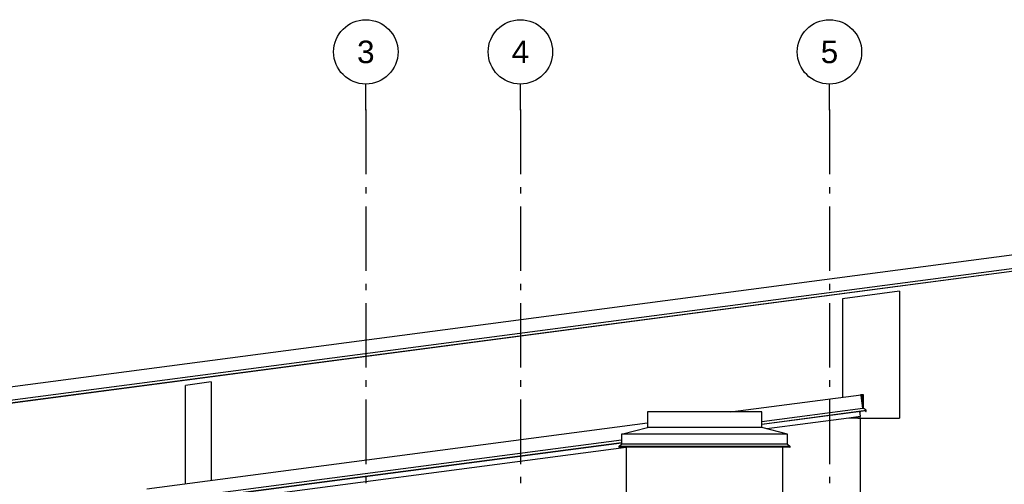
# Model space of a CAD drawing. Header units: millimetres. Extents: x -82116 to -59247, y -2070 to 13065.
# Tile 58 of 73: x -71361 to -63716, y 9458 to 13065. Entities that reach past the tile are written whole.
import ezdxf
from ezdxf.enums import TextEntityAlignment as Align

# ---------------------------------------------------------------- set-up
doc = ezdxf.new("R2010")
doc.units = ezdxf.units.MM
doc.header["$LTSCALE"] = 0.5
doc.header["$MEASUREMENT"] = 0
doc.linetypes.add('Akselinje', pattern=[1500, 1000, -200, 100, -200])
doc.linetypes.add('PLINE', pattern=[0])
for name, color, linetype in [('232- Ikke-bærende yttervegger(Nye konstruksjoner)', 7, 'Continuous'), ('235- Utvendig kledning og overflate(Nye konstruksjoner)', 7, 'Continuous'), ('265- Gesimser_ takrenner og nedløp(Nye konstruksjoner)', 7, 'Continuous'), ('82-- Modullinjer', 7, 'Continuous')]:
    doc.layers.add(name, color=color, linetype=linetype)
doc.styles.add('GENERATED_STYLE_1', font='arial.ttf')

# ---------------------------------------------------------------- blocks, each defined once
blk = doc.blocks.new('Standard grid marker[4]', base_point=(-68673.2, 12565.5))
at = {"layer": '82-- Modullinjer', "linetype": 'Akselinje'}
for q in [(-68673.2, 12565.5), (-68673.2, 1550)]:
    blk.add_line((-68673.2, 12365.5), q, dxfattribs=at)
at = {"layer": '82-- Modullinjer', "linetype": 'PLINE'}
blk.add_circle((-68673.2, 12815.5), 250, dxfattribs=at)
at = {"layer": '82-- Modullinjer', "linetype": 'Akselinje'}
blk.add_point((-68673.2, 12365.5), dxfattribs=at)
blk.add_point((-68673.2, 12365.5), dxfattribs=at)
at = {"layer": '82-- Modullinjer', "style": 'GENERATED_STYLE_1'}
for tag, p in [('AC_MarkerText_1_0', (-68673.2, 12903)), ('AC_MarkerText_1_1', (-68673.2, 1187.5))]:
    blk.add_attdef(tag, text='', height=175, rotation=360, dxfattribs=at).set_placement(p, align=Align.TOP_CENTER)
blk = doc.blocks.new('Standard grid marker[5]', base_point=(-67473.2, 12565.5))
at = {"layer": '82-- Modullinjer', "linetype": 'Akselinje'}
for q in [(-67473.2, 12565.5), (-67473.2, 1550)]:
    blk.add_line((-67473.2, 12365.5), q, dxfattribs=at)
at = {"layer": '82-- Modullinjer', "linetype": 'PLINE'}
blk.add_circle((-67473.2, 12815.5), 250, dxfattribs=at)
at = {"layer": '82-- Modullinjer', "linetype": 'Akselinje'}
blk.add_point((-67473.2, 12365.5), dxfattribs=at)
blk.add_point((-67473.2, 12365.5), dxfattribs=at)
at = {"layer": '82-- Modullinjer', "style": 'GENERATED_STYLE_1'}
for tag, p in [('AC_MarkerText_1_0', (-67473.2, 12903)), ('AC_MarkerText_1_1', (-67473.2, 1187.5))]:
    blk.add_attdef(tag, text='', height=175, rotation=360, dxfattribs=at).set_placement(p, align=Align.TOP_CENTER)
blk = doc.blocks.new('Standard grid marker[6]', base_point=(-65073.2, 12565.5))
at = {"layer": '82-- Modullinjer', "linetype": 'Akselinje'}
for q in [(-65073.2, 12565.5), (-65073.2, 1550)]:
    blk.add_line((-65073.2, 12365.5), q, dxfattribs=at)
at = {"layer": '82-- Modullinjer', "linetype": 'PLINE'}
blk.add_circle((-65073.2, 12815.5), 250, dxfattribs=at)
at = {"layer": '82-- Modullinjer', "linetype": 'Akselinje'}
blk.add_point((-65073.2, 12365.5), dxfattribs=at)
blk.add_point((-65073.2, 12365.5), dxfattribs=at)
at = {"layer": '82-- Modullinjer', "style": 'GENERATED_STYLE_1'}
for tag, p in [('AC_MarkerText_1_0', (-65073.2, 12903)), ('AC_MarkerText_1_1', (-65073.2, 1187.5))]:
    blk.add_attdef(tag, text='', height=175, rotation=360, dxfattribs=at).set_placement(p, align=Align.TOP_CENTER)

msp = doc.modelspace()

# ---------------------------------------------------------------- linework, layer by layer
at = {"layer": '232- Ikke-bærende yttervegger(Nye konstruksjoner)', "linetype": 'PLINE'}
for p, q in [((-66487.2, 10020), (-66487.2, 9898.1)), ((-65599.2, 10020), (-66487.2, 10020)), ((-65599.2, 9898.1), (-65599.2, 10020)), ((-66687.2, 9848.1), (-66487.2, 9898.1)), ((-65599.2, 9898.1), (-66487.2, 9898.1)), ((-65399.2, 9848.1), (-65599.2, 9898.1)), ((-66687.2, 9848.1), (-66687.2, 9770.8)), ((-65399.2, 9848.1), (-66687.2, 9848.1)), ((-65399.2, 9770.8), (-65399.2, 9848.1)), ((-66707.8, 9750.2), (-66708.5, 9748.4)), ((-66708.5, 9748.4), (-66707.8, 9746.7)), ((-66707.8, 9750.2), (-66687.2, 9770.8)), ((-65378.5, 9750.2), (-66707.8, 9750.2)), ((-66707.8, 9746.7), (-66706, 9745.9)), ((-65380.3, 9745.9), (-66706, 9745.9)), ((-65399.2, 9770.8), (-66687.2, 9770.8)), ((-66651.2, 9745.9), (-66651.2, 9068.1)), ((-65435.2, 9273.7), (-65435.2, 9745.9)), ((-65399.2, 9770.8), (-65378.5, 9750.2)), ((-65380.3, 9745.9), (-65378.5, 9746.7)), ((-65377.8, 9748.4), (-65378.5, 9750.2)), ((-65378.5, 9746.7), (-65377.8, 9748.4))]:
    msp.add_line(p, q, dxfattribs=at)
at = {"layer": '235- Utvendig kledning og overflate(Nye konstruksjoner)', "linetype": 'PLINE'}
for p, q in [((-64528.2, 10956.4), (-64973.2, 10897.9)), ((-64528.2, 10956.4), (-64528.2, 9972.3)), ((-64973.2, 10897.9), (-64973.2, 10134.2)), ((-69873.2, 10252.8), (-69873.2, 9489.1)), ((-70073.2, 9462.8), (-70073.2, 10226.4)), ((-64854.2, 9972.3), (-64923.2, 9972.3)), ((-64854.2, 9972.3), (-64835.2, 9972.3)), ((-64835.2, 9972.3), (-64528.2, 9972.3)), ((-64835.2, 9972.3), (-64835.2, 9352.7))]:
    msp.add_line(p, q, dxfattribs=at)
at = {"layer": '265- Gesimser_ takrenner og nedløp(Nye konstruksjoner)', "linetype": 'PLINE'}
for p, q in [((-75568.2, 9671.5), (-61182.1, 11565.5)), ((-75568.2, 9566.4), (-61168.5, 11462.1)), ((-75568.2, 9545.6), (-61144.4, 11444.5)), ((-61145.7, 11440), (-75568.2, 9541.3)), ((-69873.2, 10252.8), (-70073.2, 10226.4)), ((-65840.6, 10020), (-64827.1, 10153.4)), ((-64833.9, 10152.6), (-64834, 10152.5)), ((-64833.5, 10152.6), (-64833.9, 10152.6)), ((-64826.9, 10152.6), (-64827.1, 10153.4)), ((-64826.7, 10150.6), (-64826.9, 10152.6)), ((-64809.2, 10152.6), (-64826.9, 10152.6)), ((-64826.3, 10147.4), (-64826.7, 10150.6)), ((-64826.7, 10150.6), (-64811.2, 10150.6)), ((-64818.6, 10088.9), (-64826.3, 10147.4)), ((-64815.7, 10142.7), (-64826.3, 10147.4)), ((-64817.6, 10141.3), (-64826, 10145.1)), ((-64820.9, 10106.8), (-64813.2, 10107.8)), ((-64813.2, 10107.8), (-64817.6, 10141.3)), ((-64811.2, 10107.9), (-64815.7, 10142.7)), ((-64813.2, 10089.6), (-64813.2, 10107.8)), ((-64811.2, 10150.6), (-64811.2, 10107.9)), ((-64811.2, 10107.9), (-64811.2, 10048.4)), ((-64809.2, 10048.4), (-64809.2, 10152.6)), ((-65599.2, 9946.7), (-64813.5, 10050.1)), ((-65599.2, 9925.9), (-64789.4, 10032.5)), ((-64790.7, 10028), (-65599.2, 9921.6)), ((-64835.2, 10007.2), (-64837.1, 10021.9)), ((-64835.2, 10007.2), (-64835.2, 10022.1)), ((-64818.6, 10088.9), (-64813.2, 10089.6)), ((-64813.5, 10050.1), (-64818.6, 10088.9)), ((-64813.2, 10049.9), (-64813.5, 10050.1)), ((-64813.2, 10089.6), (-64813.2, 10049.9)), ((-64803.9, 10043.1), (-64813.2, 10049.9)), ((-64803.9, 10043.1), (-64809.2, 10048.4)), ((-64789.4, 10032.5), (-64803.9, 10043.1)), ((-64795.3, 10027.4), (-64792.1, 10024.2)), ((-64790.7, 10025.6), (-64792.8, 10027.7)), ((-64792.1, 10024.2), (-64790.3, 10023.5)), ((-64791.5, 10027.9), (-64789.9, 10026.3)), ((-64790.7, 10028), (-64789.5, 10028.7)), ((-64789.9, 10026.3), (-64790.7, 10025.6)), ((-64790.3, 10023.5), (-64788.5, 10024.2)), ((-64789.5, 10028.7), (-64789, 10029)), ((-64788.5, 10027.7), (-64789.5, 10028.7)), ((-64788.4, 10030.8), (-64789.4, 10032.5)), ((-64789, 10029), (-64788.4, 10030.8)), ((-64787.8, 10026), (-64788.5, 10027.7)), ((-64788.5, 10024.2), (-64787.8, 10026)), ((-64923.2, 9972.3), (-65560.3, 9888.4)), ((-64832.1, 9984.3), (-64923.2, 9972.3)), ((-64914.2, 9973.5), (-64914.2, 9972.3)), ((-64884.2, 9977.4), (-64884.2, 9972.3)), ((-64854.2, 9981.4), (-64854.2, 9972.3)), ((-64832.1, 9984.3), (-64835.2, 10007.2)), ((-64835.2, 9972.3), (-64835.2, 9983.9)), ((-70373.2, 9423.3), (-66487.2, 9934.9)), ((-70373.2, 9318.2), (-66687.2, 9803.4)), ((-70373.2, 9297.4), (-66687.2, 9782.6)), ((-66687.2, 9778.3), (-70373.2, 9293.1)), ((-66651.2, 9744.8), (-70161.2, 9282.7))]:
    msp.add_line(p, q, dxfattribs=at)

# ---------------------------------------------------------------- block references
at = {"layer": '82-- Modullinjer', "linetype": 'PLINE'}
ref = msp.add_blockref('Standard grid marker[4]', (-68673.2, 12565.5), dxfattribs=at)
ref.add_attrib('AC_MarkerText_1', '3', dxfattribs={"color": 7, "height": 175, "rotation": 360, "style": 'GENERATED_STYLE_1'}).set_placement((-68673.2, 12903), align=Align.TOP_CENTER)
ref = msp.add_blockref('Standard grid marker[5]', (-67473.2, 12565.5), dxfattribs=at)
ref.add_attrib('AC_MarkerText_1', '4', dxfattribs={"color": 7, "height": 175, "rotation": 360, "style": 'GENERATED_STYLE_1'}).set_placement((-67473.2, 12903), align=Align.TOP_CENTER)
ref = msp.add_blockref('Standard grid marker[6]', (-65073.2, 12565.5), dxfattribs=at)
ref.add_attrib('AC_MarkerText_1', '5', dxfattribs={"color": 7, "height": 175, "rotation": 360, "style": 'GENERATED_STYLE_1'}).set_placement((-65073.2, 12903), align=Align.TOP_CENTER)

doc.saveas('drawing.dxf')
